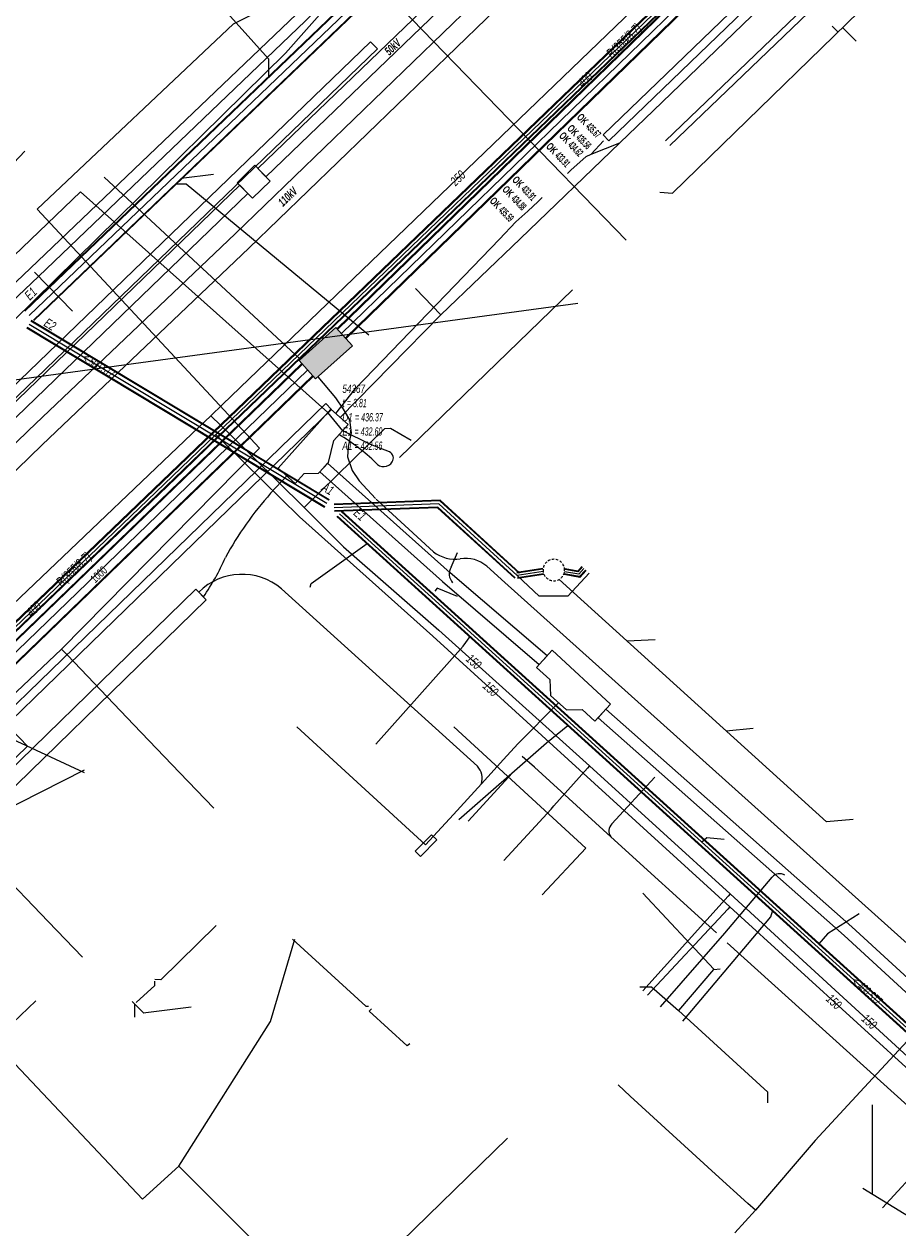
# Model space of a CAD drawing. Header units: metres. Extents: x 2695563 to 2696938, y 1260544 to 1262032.
# Tile 60 of 256: x 2695940 to 2695993, y 1261178 to 1261251. Entities that reach past the tile are written whole.
import ezdxf

# ---------------------------------------------------------------- set-up
doc = ezdxf.new("R2010")
doc.units = ezdxf.units.M
doc.linetypes.add('AUSGEZOGEN', pattern=[0])
doc.linetypes.add('STRICHLINIE2_S3', pattern=[0.25, 0.15, -0.1])
for name, color, linetype in [('AW_LK_ Haltung Text', 7, 'AUSGEZOGEN'), ('AW_LK_Ein-Auslauftext', 24, 'AUSGEZOGEN'), ('AW_LK_Haltung', 24, 'AUSGEZOGEN'), ('AW_LK_Normschacht Text', 24, 'AUSGEZOGEN'), ('AW_LK_Schacht Detailpolygon', 24, 'AUSGEZOGEN'), ('EW_Hoehenpunkt_Text', 7, 'AUSGEZOGEN'), ('EW_LK_Bauwerk_FL_Linie_Punkt', 1, 'AUSGEZOGEN'), ('EW_LK_Freitext_Text', 1, 'AUSGEZOGEN'), ('EW_LK_Trasseabs', 1, 'AUSGEZOGEN'), ('EW_LK_Trasseabs_Text', 1, 'AUSGEZOGEN'), ('EW_LK_Trasserand', 1, 'AUSGEZOGEN'), ('FM_LK_SW_BAUWERK', 94, 'AUSGEZOGEN'), ('FM_LK_SW_TRASSEKANTE', 94, 'AUSGEZOGEN'), ('FM_LK_SW_TRASSEKANTE_TEXT', 94, 'AUSGEZOGEN'), ('FW_LK_Leitung', 200, 'AUSGEZOGEN'), ('GA_LK_Leitung', 32, 'AUSGEZOGEN'), ('GA_LK_Leitung_Text', 32, 'AUSGEZOGEN'), ('TV_LK_LEITUNG', 92, 'AUSGEZOGEN'), ('WA_LK_Leitung', 171, 'AUSGEZOGEN'), ('WA_LK_Leitung_Text', 171, 'AUSGEZOGEN')]:
    doc.layers.add(name, color=color, linetype=linetype)
doc.styles.add('ARIAL', font='arial.ttf')
doc.styles.add('ARIALNARROW', font='ARIALN.TTF')
pattern_1 = [(0, (2703955, 1269100), (4050, 4050), [4050, -4050]), (90, (2703955, 1269100), (-4050, 4050), [4050, -4050])]
pattern_2 = [(0, (2708005, 1273150), (6075, 6075), [6075, -6075]), (90, (2708005, 1273150), (-6075, 6075), [6075, -6075])]

# ---------------------------------------------------------------- blocks, each defined once
blk = doc.blocks.new('COMPLEXOBJECT_1518')
at = {"layer": 'AW_LK_Schacht Detailpolygon', "color": 24, "linetype": 'STRICHLINIE2_S3', "transparency": 33554687}
for start, end in [(0.043905, 179.956095), (179.956095, 0.043905)]:
    blk.add_arc((5970.8085, 11218.0145), 0.6525, start, end, dxfattribs=at)
blk = doc.blocks.new('COMPLEXOBJECT_1908')
at = {"layer": 'EW_LK_Trasseabs', "color": 1, "linetype": 'AUSGEZOGEN', "transparency": 33554687}
blk.add_line((5993.356, 11184.544), (5981.312, 11195.44), dxfattribs=at)
blk.add_arc((5993.919, 11183.859), 0.887, 16.73663, 129.38897, dxfattribs=at)
blk = doc.blocks.new('COMPLEXOBJECT_1923')
at = {"layer": 'EW_LK_Trasseabs', "color": 1, "linetype": 'AUSGEZOGEN', "transparency": 33554687}
for p, q in [((5949.294, 11216.684), (5949.442, 11216.537)), ((5966.181, 11206.126), (5954.307, 11216.882))]:
    blk.add_line(p, q, dxfattribs=at)
for centre, radius, start, end in [((5951.91, 11214.022), 3.732, 50.02872, 134.49498), ((5965.369, 11205.386), 1.099, 343.03316, 42.35588)]:
    blk.add_arc(centre, radius, start, end, dxfattribs=at)
blk = doc.blocks.new('COMPLEXOBJECT_1924')
at = {"layer": 'EW_LK_Trasseabs', "color": 1, "linetype": 'AUSGEZOGEN', "transparency": 33554687}
for p, q in [((5974.324, 11202.649), (5976.931, 11205.458)), ((5980.66, 11196.03), (5974.26, 11201.854))]:
    blk.add_line(p, q, dxfattribs=at)
blk.add_arc((5974.76, 11202.214), 0.616, 135.04603, 215.74884, dxfattribs=at)
blk = doc.blocks.new('COMPLEXOBJECT_2429')
at = {"layer": 'EW_LK_Trasseabs', "color": 1, "linetype": 'AUSGEZOGEN', "transparency": 33554687}
blk.add_line((5953.65, 11222.662), (5954.64, 11223.713), dxfattribs=at)
for centre, radius, start, end in [((5969.448, 11208.621), 21.136, 138.37044, 151.28818), ((5937.557, 11224.667), 14.596, 325.4715, 336.19072)]:
    blk.add_arc(centre, radius, start, end, dxfattribs=at)
blk = doc.blocks.new('COMPLEXOBJECT_2546')
at = {"layer": 'EW_LK_Trasseabs', "color": 1, "linetype": 'AUSGEZOGEN', "transparency": 33554687}
blk.add_line((5981.175, 11196.028), (5984.041, 11199.402), dxfattribs=at)
blk.add_arc((5984.492, 11199.048), 0.573, 56.63914, 141.89715, dxfattribs=at)
blk = doc.blocks.new('COMPLEXOBJECT_2548')
at = {"layer": 'EW_LK_Trasseabs', "color": 1, "linetype": 'AUSGEZOGEN', "transparency": 33554687}
blk.add_lwpolyline([(5960.859, 11225.172), (5959.704, 11225.616), (5958.029, 11226.444)], dxfattribs=at)
for centre, radius, start, end in [((5960.661, 11224.795), 0.426, 326.76835, 62.27448), ((5960.503, 11224.9), 0.615, 219.36751, 326.65198)]:
    blk.add_arc(centre, radius, start, end, dxfattribs=at)
blk = doc.blocks.new('COMPLEXOBJECT_2566')
at = {"layer": 'EW_LK_Trasseabs', "color": 1, "linetype": 'AUSGEZOGEN', "transparency": 33554687}
blk.add_line((5964.579, 11218.193), (5964.975, 11219.079), dxfattribs=at)
blk.add_arc((5965.274, 11217.786), 0.806, 149.65599, 222.36202, dxfattribs=at)
blk = doc.blocks.new('COMPLEXOBJECT_2762')
at = {"layer": 'FM_LK_SW_TRASSEKANTE', "color": 94, "linetype": 'AUSGEZOGEN', "transparency": 33554687}
for points in [[(5965.05, 11265.114), (5948.996, 11281.859), (5948.397, 11282.224)], [(5940.992, 11213.229), (5952.983, 11225.402), (5939.502, 11239.868), (5951.404, 11251.104), (5953.261, 11252.032), (5964.03, 11262.276)]]:
    blk.add_lwpolyline(points, dxfattribs=at)
blk.add_arc((5962.036, 11264.595), 3.058, 310.68633, 9.77598, dxfattribs=at)
blk = doc.blocks.new('COMPLEXOBJECT_2814')
at = {"layer": 'FM_LK_SW_TRASSEKANTE', "color": 94, "linetype": 'AUSGEZOGEN', "transparency": 33554687}
blk.add_line((5994.216, 11193.601), (5994.494, 11193.308), dxfattribs=at)
blk.add_lwpolyline([(5994.599, 11192.045), (5990.115, 11187.217), (5986.629, 11183.454), (5983.015, 11179.229)], dxfattribs=at)
for centre, radius, start, end in [((5993.734, 11192.61), 1.032, 359.55647, 42.58379), ((5993.718, 11192.613), 1.048, 327.20324, 359.41714)]:
    blk.add_arc(centre, radius, start, end, dxfattribs=at)
blk = doc.blocks.new('COMPLEXOBJECT_2815')
at = {"layer": 'FM_LK_SW_TRASSEKANTE', "color": 94, "linetype": 'AUSGEZOGEN', "transparency": 33554687}
for centre, radius, start, end in [((5964.804, 11220.762), 2.087, 231.71279, 279.20608), ((5965.435, 11216.69), 2.034, 49.8297, 98.39241)]:
    blk.add_arc(centre, radius, start, end, dxfattribs=at)

msp = doc.modelspace()

# ---------------------------------------------------------------- hatches: boundary and pattern name
at = {"layer": 'EW_LK_Bauwerk_FL_Linie_Punkt', "lineweight": 18, "transparency": 33554687}
h = msp.add_hatch(dxfattribs=at)
h.set_pattern_fill('MUSTER', color=1, scale=4050, style=0, pattern_type=2)
h.set_pattern_definition(pattern_1)
h.paths.add_polyline_path([(2695952.602, 1261241.275), (2695953.524, 1261240.354), (2695954.589, 1261241.376), (2695953.668, 1261242.356)], flags=0)
h = msp.add_hatch(dxfattribs=at)
h.set_pattern_fill('MUSTER', color=1, scale=4050, style=0, pattern_type=2)
h.set_pattern_definition(pattern_1)
h.paths.add_polyline_path([(2695955.072, 1261224.003), (2695956.114, 1261223.069), (2695956.653, 1261223.67), (2695957.528, 1261223.699), (2695958.119, 1261224.347), (2695958.455, 1261225.68), (2695959.318, 1261226.643), (2695958.276, 1261227.578)], flags=0)
h = msp.add_hatch(dxfattribs=at)
h.set_pattern_fill('MUSTER', color=1, scale=4050, style=0, pattern_type=2)
h.set_pattern_definition(pattern_1)
h.paths.add_polyline_path([(2695975.205, 1261209.692), (2695971.68, 1261212.962), (2695970.737, 1261211.925), (2695971.525, 1261211.191), (2695971.571, 1261210.217), (2695972.546, 1261209.364), (2695973.486, 1261209.378), (2695974.259, 1261208.661)], flags=0)
h = msp.add_hatch(dxfattribs=at)
h.set_pattern_fill('MUSTER', color=1, scale=2025, style=0, pattern_type=2)
h.set_pattern_definition([(0, (2699905, 1265050), (2025, 2025), [2025, -2025]), (90, (2699905, 1265050), (-2025, 2025), [2025, -2025])])
h.paths.add_polyline_path([(2695963.383, 1261200.787), (2695963.704, 1261200.471), (2695964.691, 1261201.474), (2695964.37, 1261201.79)], flags=0)
at = {"layer": 'EW_LK_Trasserand', "lineweight": 18, "transparency": 33554687}
h = msp.add_hatch(dxfattribs=at)
h.set_pattern_fill('MUSTER', color=1, scale=6075, style=0, pattern_type=2)
h.set_pattern_definition(pattern_2)
h.paths.add_polyline_path([(2695954.339, 1261241.648), (2696020.258, 1261305.058), (2696019.772, 1261305.562), (2695953.854, 1261242.153)], flags=0)
h = msp.add_hatch(dxfattribs=at)
h.set_pattern_fill('MUSTER', color=1, scale=6075, style=0, pattern_type=2)
h.set_pattern_definition(pattern_2)
h.paths.add_polyline_path([(2695924.24, 1261209.338), (2695940.779, 1261225.416), (2695953.293, 1261237.328), (2695969.482, 1261252.976), (2695984.808, 1261267.699), (2696000.361, 1261282.692), (2696013.338, 1261295.392), (2696016.311, 1261298.21), (2696015.479, 1261299.074), (2696012.506, 1261296.256), (2695999.525, 1261283.552), (2695983.976, 1261268.563), (2695968.65, 1261253.84), (2695952.463, 1261238.194), (2695939.947, 1261226.28), (2695923.391, 1261210.181)], flags=0)
h = msp.add_hatch(dxfattribs=at)
h.set_pattern_fill('MUSTER', color=1, scale=6075, style=0, pattern_type=2)
h.set_pattern_definition(pattern_2)
h.paths.add_polyline_path([(2695975.115, 1261243.824), (2696030.988, 1261297.666), (2696030.641, 1261298.026), (2695974.769, 1261244.182)], flags=0)
h = msp.add_hatch(dxfattribs=at)
h.set_pattern_fill('MUSTER', color=1, scale=6075, style=0, pattern_type=2)
h.set_pattern_definition(pattern_2)
h.paths.add_polyline_path([(2695902.514, 1261200.448), (2695902.994, 1261199.938), (2695908.515, 1261205.139), (2695940.55, 1261235.611), (2695956.74, 1261251.098), (2695958.637, 1261252.965), (2695958.15, 1261253.469), (2695957.544, 1261252.821), (2695940.067, 1261236.117), (2695932.381, 1261228.806), (2695908.033, 1261205.648)], flags=0)
h = msp.add_hatch(dxfattribs=at)
h.set_pattern_fill('MUSTER', color=1, scale=6075, style=0, pattern_type=2)
h.set_pattern_definition(pattern_2)
h.paths.add_polyline_path([(2695911.116, 1261201.194), (2695961.094, 1261249.392), (2695960.678, 1261249.824), (2695910.699, 1261201.626)], flags=0)
h = msp.add_hatch(dxfattribs=at)
h.set_pattern_fill('MUSTER', color=1, scale=6075, style=0, pattern_type=2)
h.set_pattern_definition(pattern_2)
h.paths.add_polyline_path([(2695911.726, 1261200.577), (2695953.236, 1261240.633), (2695952.75, 1261241.137), (2695911.24, 1261201.08)], flags=0)
h = msp.add_hatch(dxfattribs=at)
h.set_pattern_fill('MUSTER', color=1, scale=6075, style=0, pattern_type=2)
h.set_pattern_definition(pattern_2)
h.paths.add_polyline_path([(2695921.553, 1261191.897), (2695958.309, 1261227.544), (2695957.958, 1261227.906), (2695921.205, 1261192.256)], flags=0)
h = msp.add_hatch(dxfattribs=at)
h.set_pattern_fill('MUSTER', color=1, scale=6075, style=0, pattern_type=2)
h.set_pattern_definition(pattern_2)
h.paths.add_polyline_path([(2695971.366, 1261212.618), (2695965.488, 1261217.652), (2695958.075, 1261224.303), (2695957.608, 1261223.782), (2695965.026, 1261217.126), (2695970.896, 1261212.1)], flags=0)
h = msp.add_hatch(dxfattribs=at)
h.set_pattern_fill('MUSTER', color=1, scale=6075, style=0, pattern_type=2)
h.set_pattern_definition(pattern_2)
h.paths.add_polyline_path([(2695912.952, 1261179.578), (2695921.233, 1261187.213), (2695935.137, 1261200.841), (2695950.726, 1261216.025), (2695950.098, 1261216.67), (2695934.508, 1261201.485), (2695920.613, 1261187.865), (2695912.342, 1261180.24)], flags=0)
h = msp.add_hatch(dxfattribs=at)
h.set_pattern_fill('MUSTER', color=1, scale=6075, style=0, pattern_type=2)
h.set_pattern_definition(pattern_2)
h.paths.add_polyline_path([(2696011.141, 1261176.94), (2696003.268, 1261183.878), (2695989.835, 1261196.216), (2695974.932, 1261209.394), (2695974.459, 1261208.878), (2695989.367, 1261195.696), (2696002.8, 1261183.358), (2696010.665, 1261176.426)], flags=0)
at = {"layer": 'FM_LK_SW_BAUWERK', "transparency": 33554687}
msp.add_hatch(color=7, dxfattribs=at).paths.add_polyline_path([(2695956.34, 1261230.524), (2695957.337, 1261229.404), (2695959.577, 1261231.399), (2695958.58, 1261232.519)])

# ---------------------------------------------------------------- linework, layer by layer
at = {"layer": 'AW_LK_Haltung', "linetype": 'AUSGEZOGEN', "transparency": 33554687}
for p, q in [((2695991.575, 1261283.268), (2695939.704, 1261233.546)), ((2695991.589, 1261283.253), (2695939.718, 1261233.531)), ((2695991.604, 1261283.238), (2695939.733, 1261233.516)), ((2695992.128, 1261282.69), (2695940.257, 1261232.968)), ((2695992.143, 1261282.675), (2695940.272, 1261232.953)), ((2695992.157, 1261282.66), (2695940.286, 1261232.938)), ((2695957.892, 1261221.623), (2695939.846, 1261232.474)), ((2695957.902, 1261221.64), (2695939.856, 1261232.491)), ((2695957.912, 1261221.657), (2695939.866, 1261232.508)), ((2695958.15, 1261222.051), (2695940.104, 1261232.902)), ((2695958.16, 1261222.068), (2695940.114, 1261232.919)), ((2695958.17, 1261222.085), (2695940.124, 1261232.936)), ((2695964.893, 1261222.049), (2695958.468, 1261221.807)), ((2695964.885, 1261222.029), (2695958.468, 1261221.787)), ((2695964.878, 1261222.009), (2695958.469, 1261221.767)), ((2695964.744, 1261221.643), (2695958.483, 1261221.407)), ((2695964.737, 1261221.623), (2695958.484, 1261221.387)), ((2695964.729, 1261221.603), (2695958.484, 1261221.367)), ((2695969.407, 1261217.331), (2695964.729, 1261221.603)), ((2695969.42, 1261217.345), (2695964.737, 1261221.623)), ((2695969.434, 1261217.36), (2695964.744, 1261221.643)), ((2695969.676, 1261217.626), (2695964.878, 1261222.009)), ((2695969.69, 1261217.641), (2695964.885, 1261222.029)), ((2695969.703, 1261217.655), (2695964.893, 1261222.049)), ((2696010.103, 1261174.433), (2695958.637, 1261221.063)), ((2696010.117, 1261174.448), (2695958.651, 1261221.078)), ((2696010.13, 1261174.463), (2695958.664, 1261221.093)), ((2696010.372, 1261174.729), (2695958.906, 1261221.359)), ((2696010.385, 1261174.744), (2695958.919, 1261221.374)), ((2696010.399, 1261174.759), (2695958.933, 1261221.389)), ((2695971.105, 1261217.909), (2695969.528, 1261217.669)), ((2695971.108, 1261217.889), (2695969.531, 1261217.649)), ((2695971.111, 1261217.868), (2695969.534, 1261217.628)), ((2695973.236, 1261217.722), (2695972.453, 1261217.857)), ((2695973.229, 1261217.745), (2695972.457, 1261217.877)), ((2695973.221, 1261217.767), (2695972.46, 1261217.898)), ((2695973.469, 1261218.039), (2695973.221, 1261217.767)), ((2695973.485, 1261218.025), (2695973.229, 1261217.745)), ((2695973.5, 1261218.011), (2695973.236, 1261217.722)), ((2695973.702, 1261217.827), (2695973.338, 1261217.428)), ((2695971.153, 1261217.598), (2695969.576, 1261217.358)), ((2695971.156, 1261217.577), (2695969.579, 1261217.337)), ((2695971.159, 1261217.557), (2695969.582, 1261217.317)), ((2695973.353, 1261217.383), (2695972.4, 1261217.546)), ((2695973.345, 1261217.405), (2695972.403, 1261217.567)), ((2695973.338, 1261217.428), (2695972.407, 1261217.587)), ((2695973.717, 1261217.813), (2695973.345, 1261217.405)), ((2695973.733, 1261217.799), (2695973.353, 1261217.383))]:
    msp.add_line(p, q, dxfattribs=at)
at = {"layer": 'AW_LK_Haltung', "color": 255, "transparency": 33554687}
for p, q in [((2695991.866, 1261282.964), (2695939.995, 1261233.242)), ((2695958.031, 1261221.854), (2695939.985, 1261232.705)), ((2695964.811, 1261221.826), (2695958.476, 1261221.587)), ((2695969.555, 1261217.493), (2695964.811, 1261221.826)), ((2696010.251, 1261174.596), (2695958.785, 1261221.226)), ((2695973.601, 1261217.919), (2695973.287, 1261217.575)), ((2695971.132, 1261217.733), (2695969.555, 1261217.493)), ((2695973.287, 1261217.575), (2695972.43, 1261217.722))]:
    msp.add_line(p, q, dxfattribs=at)
at = {"layer": 'AW_LK_Haltung', "color": 24, "linetype": 'AUSGEZOGEN', "transparency": 33554687}
for p, q in [((2695988.634, 1261250.778), (2695988.983, 1261250.42)), ((2695990.086, 1261249.861), (2695989.269, 1261250.699)), ((2695939.721, 1261243.208), (2695928.555, 1261231.291)), ((2695951.163, 1261241.776), (2695949.208, 1261241.535)), ((2695977.918, 1261213.598), (2695976.223, 1261213.516)), ((2695965.725, 1261208.32), (2695973.709, 1261200.987)), ((2695983.843, 1261208.224), (2695982.222, 1261208.074)), ((2695943.322, 1261205.703), (2695937.743, 1261202.884)), ((2695973.709, 1261200.987), (2695971.069, 1261198.147)), ((2695977.166, 1261198.249), (2695981.473, 1261193.64)), ((2695940.39, 1261191.72), (2695920.169, 1261172.491)), ((2695946.932, 1261190.98), (2695946.234, 1261191.685)), ((2695946.387, 1261190.742), (2695946.394, 1261191.516)), ((2695949.808, 1261191.348), (2695946.893, 1261190.972)), ((2695991.053, 1261185.427), (2695991.055, 1261180.038)), ((2695990.487, 1261180.385), (2695995.302, 1261177.415))]:
    msp.add_line(p, q, dxfattribs=at)
for points in [[(2695978.201, 1261240.713), (2695978.956, 1261240.649), (2695993.28, 1261254.607)], [(2695951.646, 1261251.957), (2695954.485, 1261248.792), (2695954.483, 1261247.688)], [(2695960.58, 1261232.044), (2695949.511, 1261241.199), (2695948.852, 1261241.199)], [(2695957.008, 1261216.782), (2695957.067, 1261217.011), (2695960.465, 1261219.433)], [(2695973.918, 1261217.632), (2695972.634, 1261216.245), (2695970.882, 1261216.25), (2695969.555, 1261217.493)], [(2695989.917, 1261202.715), (2695988.296, 1261202.565), (2695972.1, 1261217.255)], [(2695965.946, 1261216.219), (2695964.703, 1261216.724), (2695964.559, 1261216.551)], [(2695960.998, 1261207.268), (2695966.281, 1261213.21), (2695966.704, 1261213.805)], [(2695966.024, 1261202.711), (2695971.331, 1261207.364), (2695972.624, 1261208.415)], [(2695982.101, 1261201.512), (2695981.054, 1261201.605), (2695980.729, 1261201.326)], [(2695979.582, 1261190.496), (2695984.913, 1261196.825), (2695985.022, 1261197.165)], [(2695990.272, 1261197.006), (2695988.346, 1261195.791), (2695987.826, 1261195.178)], [(2695951.314, 1261196.289), (2695947.968, 1261192.999), (2695947.608, 1261193.022)], [(2695955.944, 1261195.464), (2695960.397, 1261191.41), (2695960.559, 1261191.398)], [(2695979.345, 1261191.15), (2695981.476, 1261193.634), (2695981.847, 1261193.661)], [(2695946.479, 1261191.631), (2695947.599, 1261192.651), (2695947.607, 1261192.919)], [(2695976.981, 1261192.567), (2695977.685, 1261192.577), (2695979.338, 1261191.15)], [(2695963.057, 1261189.124), (2695962.887, 1261189.009), (2695960.594, 1261191.096), (2695960.729, 1261191.243)], [(2695984.731, 1261185.541), (2695984.741, 1261186.203), (2695979.338, 1261191.15)]]:
    msp.add_lwpolyline(points, dxfattribs=at)
at = {"layer": 'EW_LK_Bauwerk_FL_Linie_Punkt', "color": 1, "linetype": 'AUSGEZOGEN', "transparency": 33554687}
for p, q in [((2695946.764, 1261230.395), (2695973.224, 1261233.984)), ((2695928.481, 1261212.462), (2695943.321, 1261205.566))]:
    msp.add_line(p, q, dxfattribs=at)
for points in [[(2695952.602, 1261241.275), (2695953.524, 1261240.354), (2695954.589, 1261241.376), (2695953.668, 1261242.356), (2695952.602, 1261241.275)], [(2695955.072, 1261224.003), (2695956.114, 1261223.069), (2695956.653, 1261223.67), (2695957.528, 1261223.699), (2695958.119, 1261224.347), (2695958.455, 1261225.68), (2695959.318, 1261226.643), (2695958.276, 1261227.578), (2695955.072, 1261224.003)], [(2695975.205, 1261209.692), (2695971.68, 1261212.962), (2695970.737, 1261211.925), (2695971.525, 1261211.191), (2695971.571, 1261210.217), (2695972.546, 1261209.364), (2695973.486, 1261209.378), (2695974.259, 1261208.661), (2695975.205, 1261209.692)], [(2695963.383, 1261200.787), (2695963.704, 1261200.471), (2695964.691, 1261201.474), (2695964.37, 1261201.79), (2695963.383, 1261200.787)]]:
    msp.add_lwpolyline(points, close=True, dxfattribs=at)
at = {"layer": 'EW_LK_Trasseabs', "color": 1, "linetype": 'AUSGEZOGEN', "transparency": 33554687}
for p, q in [((2695976.158, 1261237.813), (2695960.66, 1261253.798)), ((2695974.029, 1261243.011), (2695974.791, 1261243.828)), ((2695974.029, 1261243.011), (2695975.783, 1261243.704)), ((2695972.805, 1261242.041), (2695973.73, 1261242.873)), ((2695973.73, 1261242.873), (2695974.029, 1261243.011)), ((2695972.595, 1261241.841), (2695972.805, 1261242.041)), ((2695943.101, 1261240.733), (2695935.624, 1261233.577)), ((2695958.089, 1261227.369), (2695943.101, 1261240.733)), ((2695970.194, 1261239.568), (2695970.823, 1261240.155)), ((2695970.823, 1261240.155), (2695971.073, 1261240.393)), ((2695969.468, 1261238.926), (2695970.194, 1261239.568)), ((2695968.489, 1261237.86), (2695969.468, 1261238.926)), ((2695942.617, 1261233.5), (2695940.308, 1261235.864)), ((2695972.902, 1261234.807), (2695962.437, 1261224.641)), ((2695964.924, 1261233.282), (2695963.393, 1261234.886)), ((2695958.84, 1261227.071), (2695964.924, 1261233.282)), ((2695930.195, 1261228.147), (2695946.764, 1261230.395)), ((2695958.999, 1261226.254), (2695958.089, 1261227.369)), ((2695950.412, 1261216.347), (2695950.552, 1261216.204)), ((2695969.601, 1261207.3), (2695972.064, 1261209.785)), ((2695964.01, 1261201.178), (2695956.216, 1261208.323)), ((2695966.58, 1261202.619), (2695969.273, 1261205.532)), ((2695965.69, 1261203.014), (2695967.39, 1261204.875)), ((2695964.01, 1261201.178), (2695965.69, 1261203.014)), ((2695978.244, 1261191.361), (2695982.145, 1261195.838)), ((2695991.693, 1261179.18), (2695995.101, 1261182.929))]:
    msp.add_line(p, q, dxfattribs=at)
for points in [[(2695975.783, 1261243.704), (2695977.822, 1261245.662), (2695988.624, 1261256.079)], [(2695964.924, 1261233.282), (2695969.732, 1261237.895), (2695975.783, 1261243.704)], [(2695958.579, 1261227.301), (2695959.778, 1261228.845), (2695968.489, 1261237.86)], [(2695931.804, 1261199.007), (2695931.654, 1261199.189), (2695939.884, 1261207.152), (2695929.809, 1261217.642)], [(2695967.39, 1261204.875), (2695968.728, 1261206.344), (2695969.601, 1261207.3)], [(2695975.23, 1261201.664), (2695970.598, 1261205.88), (2695969.857, 1261206.54)]]:
    msp.add_lwpolyline(points, dxfattribs=at)
msp.add_arc((2695952.933, 1261216.075), 11.534, 45.6325, 59.65944, dxfattribs=at)
at = {"layer": 'EW_LK_Trasserand', "color": 1, "linetype": 'AUSGEZOGEN', "transparency": 33554687}
for points in [[(2695954.339, 1261241.648), (2696020.258, 1261305.058), (2696019.772, 1261305.562), (2695953.854, 1261242.153), (2695954.339, 1261241.648)], [(2695924.24, 1261209.338), (2695940.779, 1261225.416), (2695953.293, 1261237.328), (2695969.482, 1261252.976), (2695984.808, 1261267.699), (2696000.361, 1261282.692), (2696013.338, 1261295.392), (2696016.311, 1261298.21), (2696015.479, 1261299.074), (2696012.506, 1261296.256), (2695999.525, 1261283.552), (2695983.976, 1261268.563), (2695968.65, 1261253.84), (2695952.463, 1261238.194), (2695939.947, 1261226.28), (2695923.391, 1261210.181), (2695924.24, 1261209.338)], [(2695975.115, 1261243.824), (2696030.988, 1261297.666), (2696030.641, 1261298.026), (2695974.769, 1261244.182), (2695975.115, 1261243.824)], [(2695902.514, 1261200.448), (2695902.994, 1261199.938), (2695908.515, 1261205.139), (2695940.55, 1261235.611), (2695956.74, 1261251.098), (2695958.637, 1261252.965), (2695958.15, 1261253.469), (2695957.544, 1261252.821), (2695940.067, 1261236.117), (2695932.381, 1261228.806), (2695908.033, 1261205.648), (2695902.514, 1261200.448)], [(2695911.116, 1261201.194), (2695961.094, 1261249.392), (2695960.678, 1261249.824), (2695910.699, 1261201.626), (2695911.116, 1261201.194)], [(2695911.726, 1261200.577), (2695953.236, 1261240.633), (2695952.75, 1261241.137), (2695911.24, 1261201.08), (2695911.726, 1261200.577)], [(2695921.553, 1261191.897), (2695958.309, 1261227.544), (2695957.958, 1261227.906), (2695921.205, 1261192.256), (2695921.553, 1261191.897)], [(2695971.366, 1261212.618), (2695965.488, 1261217.652), (2695958.075, 1261224.303), (2695957.608, 1261223.782), (2695965.026, 1261217.126), (2695970.896, 1261212.1), (2695971.366, 1261212.618)], [(2695912.952, 1261179.578), (2695921.233, 1261187.213), (2695935.137, 1261200.841), (2695950.726, 1261216.025), (2695950.098, 1261216.67), (2695934.508, 1261201.485), (2695920.613, 1261187.865), (2695912.342, 1261180.24), (2695912.952, 1261179.578)], [(2696011.141, 1261176.94), (2696003.268, 1261183.878), (2695989.835, 1261196.216), (2695974.932, 1261209.394), (2695974.459, 1261208.878), (2695989.367, 1261195.696), (2696002.8, 1261183.358), (2696010.665, 1261176.426), (2696011.141, 1261176.94)]]:
    msp.add_lwpolyline(points, close=True, dxfattribs=at)
at = {"layer": 'FM_LK_SW_BAUWERK', "color": 94, "transparency": 33554687}
msp.add_lwpolyline([(2695956.34, 1261230.524), (2695957.337, 1261229.404), (2695959.577, 1261231.399), (2695958.58, 1261232.519), (2695956.34, 1261230.524)], close=True, dxfattribs=at)
at = {"layer": 'FM_LK_SW_TRASSEKANTE', "linetype": 'AUSGEZOGEN', "transparency": 33554687}
for p, q in [((2696049.043, 1261320.306), (2695958.633, 1261232.434)), ((2696049.061, 1261320.288), (2695958.651, 1261232.416)), ((2696049.078, 1261320.27), (2695958.668, 1261232.398)), ((2696049.566, 1261319.768), (2695959.156, 1261231.896)), ((2696049.583, 1261319.75), (2695959.173, 1261231.878)), ((2696049.601, 1261319.732), (2695959.191, 1261231.86)), ((2695925.314, 1261200.188), (2695956.492, 1261230.32)), ((2695925.333, 1261200.17), (2695956.511, 1261230.302)), ((2695925.351, 1261200.151), (2695956.529, 1261230.283)), ((2695926.009, 1261199.469), (2695957.187, 1261229.601)), ((2695926.027, 1261199.45), (2695957.205, 1261229.582)), ((2695926.046, 1261199.432), (2695957.224, 1261229.564))]:
    msp.add_line(p, q, dxfattribs=at)
at = {"layer": 'FM_LK_SW_TRASSEKANTE', "color": 255, "transparency": 33554687}
for p, q in [((2696049.322, 1261320.019), (2695958.912, 1261232.147)), ((2695925.68, 1261199.81), (2695956.858, 1261229.942))]:
    msp.add_line(p, q, dxfattribs=at)
at = {"layer": 'FM_LK_SW_TRASSEKANTE', "color": 94, "linetype": 'AUSGEZOGEN', "transparency": 33554687}
for p, q in [((2695952.469, 1261234.257), (2695944.532, 1261241.617)), ((2695952.469, 1261234.257), (2695956.418, 1261230.594)), ((2695964.481, 1261218.934), (2695961.007, 1261222.118)), ((2695941.962, 1261213.039), (2695933.196, 1261204.735)), ((2695983.985, 1261179.039), (2695982.732, 1261177.666))]:
    msp.add_line(p, q, dxfattribs=at)
for points in [[(2695957.472, 1261229.519), (2695958.553, 1261228.251), (2695959.022, 1261227.575), (2695959.404, 1261226.926), (2695959.504, 1261226.145), (2695959.321, 1261225.313), (2695959.285, 1261224.682), (2695959.554, 1261223.849), (2695959.978, 1261223.219), (2695960.97, 1261222.152)], [(2695967.717, 1261218.054), (2695968.804, 1261217.069), (2695994.172, 1261194.323), (2695995.186, 1261193.411)], [(2695951.178, 1261203.4), (2695949.101, 1261205.565), (2695946.332, 1261208.451), (2695942.307, 1261212.677), (2695941.962, 1261213.039)], [(2695943.22, 1261194.371), (2695941.142, 1261196.535), (2695937.995, 1261199.81), (2695937.678, 1261200.14), (2695933.196, 1261204.735)], [(2695983.985, 1261179.039), (2695983.522, 1261179.46), (2695981.572, 1261181.23), (2695976.409, 1261185.958), (2695975.671, 1261186.633)]]:
    msp.add_lwpolyline(points, dxfattribs=at)
at = {"layer": 'FW_LK_Leitung', "color": 200, "linetype": 'AUSGEZOGEN', "transparency": 33554687}
for points in [[(2696031.91, 1261295.094), (2696031.441, 1261294.941), (2696031.197, 1261294.722), (2696030.908, 1261294.449), (2696000.093, 1261264.84), (2696000.067, 1261264.509), (2695988.407, 1261253.312), (2695978.533, 1261243.822)], [(2696031.91, 1261295.094), (2696031.708, 1261294.644), (2696031.469, 1261294.428), (2696031.184, 1261294.159), (2696000.479, 1261264.656), (2696000.453, 1261264.325), (2695988.685, 1261253.024), (2695978.811, 1261243.534)]]:
    msp.add_lwpolyline(points, dxfattribs=at)
at = {"layer": 'GA_LK_Leitung', "linetype": 'AUSGEZOGEN', "transparency": 33554687}
for p, q in [((2695953.054, 1261228.032), (2695990.186, 1261263.727)), ((2695953.071, 1261228.014), (2695990.203, 1261263.709)), ((2695953.089, 1261227.996), (2695990.221, 1261263.691)), ((2695953.331, 1261227.744), (2695990.463, 1261263.439)), ((2695953.349, 1261227.726), (2695990.481, 1261263.421)), ((2695953.366, 1261227.708), (2695990.498, 1261263.403)), ((2695951.14, 1261226.193), (2695953.054, 1261228.032)), ((2695951.157, 1261226.175), (2695953.071, 1261228.014)), ((2695951.175, 1261226.157), (2695953.089, 1261227.996)), ((2695951.417, 1261225.905), (2695953.331, 1261227.744)), ((2695951.435, 1261225.887), (2695953.349, 1261227.726)), ((2695951.452, 1261225.869), (2695953.366, 1261227.708)), ((2695949.043, 1261224.182), (2695951.14, 1261226.193)), ((2695949.061, 1261224.164), (2695951.158, 1261226.175)), ((2695949.078, 1261224.146), (2695951.175, 1261226.157)), ((2695949.32, 1261223.894), (2695951.417, 1261225.905)), ((2695949.337, 1261223.876), (2695951.434, 1261225.887)), ((2695949.355, 1261223.858), (2695951.452, 1261225.869)), ((2695916.432, 1261192.912), (2695949.043, 1261224.182)), ((2695916.45, 1261192.894), (2695949.061, 1261224.164)), ((2695916.467, 1261192.876), (2695949.078, 1261224.146)), ((2695916.709, 1261192.624), (2695949.32, 1261223.894)), ((2695916.726, 1261192.606), (2695949.337, 1261223.876)), ((2695916.744, 1261192.588), (2695949.355, 1261223.858))]:
    msp.add_line(p, q, dxfattribs=at)
at = {"layer": 'GA_LK_Leitung', "color": 255, "linetype": 'AUSGEZOGEN', "transparency": 33554687}
for p, q in [((2695953.21, 1261227.87), (2695990.342, 1261263.565)), ((2695951.296, 1261226.031), (2695953.21, 1261227.87)), ((2695949.199, 1261224.02), (2695951.296, 1261226.031)), ((2695916.588, 1261192.75), (2695949.199, 1261224.02))]:
    msp.add_line(p, q, dxfattribs=at)
at = {"layer": 'GA_LK_Leitung', "color": 32, "linetype": 'AUSGEZOGEN', "transparency": 33554687}
for points in [[(2695956.362, 1261221.045), (2695951.937, 1261225.4), (2695951.555, 1261225.776), (2695951.296, 1261226.031)], [(2696081.176, 1261106.457), (2696080.689, 1261107.001), (2696080.694, 1261108.217), (2696061.805, 1261125.415), (2696018.169, 1261164.986), (2696010.006, 1261172.252), (2695997.867, 1261183.362), (2695982.445, 1261197.423), (2695964.456, 1261213.821), (2695956.362, 1261221.045)], [(2695982.445, 1261197.423), (2695982.317, 1261197.286), (2695977.458, 1261192.074)]]:
    msp.add_lwpolyline(points, dxfattribs=at)
at = {"layer": 'TV_LK_LEITUNG', "color": 92, "linetype": 'AUSGEZOGEN', "transparency": 33554687}
for p, q in [((2695938.796, 1261188.258), (2695946.865, 1261179.717)), ((2695958.033, 1261172.771), (2695968.962, 1261183.41)), ((2695949.055, 1261181.718), (2695946.865, 1261179.717)), ((2695958.033, 1261172.771), (2695949.055, 1261181.718))]:
    msp.add_line(p, q, dxfattribs=at)
for points in [[(2695896.163, 1261192.994), (2695898.318, 1261196.523), (2695911.128, 1261208.082), (2695918.322, 1261212.76), (2695932.685, 1261226.676), (2695955.514, 1261249.129), (2695962.993, 1261257.586)], [(2695949.055, 1261181.718), (2695954.612, 1261190.471), (2695956.083, 1261195.472)]]:
    msp.add_lwpolyline(points, dxfattribs=at)
at = {"layer": 'WA_LK_Leitung', "color": 7, "linetype": 'AUSGEZOGEN', "transparency": 33554687}
for points in [[(2695950.995, 1261227.174), (2695951.707, 1261227.859), (2695990.34, 1261265.024), (2696009.817, 1261283.665), (2696015.089, 1261288.788), (2696018.882, 1261292.474)], [(2695903.587, 1261181.812), (2695903.767, 1261181.986), (2695904.543, 1261182.734), (2695904.942, 1261183.119), (2695917.685, 1261195.447), (2695921.688, 1261199.28), (2695930.338, 1261207.502), (2695950.274, 1261226.487), (2695950.995, 1261227.174)], [(2695950.995, 1261227.174), (2695952.226, 1261225.973), (2695953.527, 1261224.704), (2695956.649, 1261221.612), (2695957.27, 1261220.991), (2695959.036, 1261219.228)], [(2695956.649, 1261221.612), (2695961.533, 1261226.401), (2695961.885, 1261226.412), (2695963.136, 1261225.688)], [(2695959.036, 1261219.228), (2695964.81, 1261214.185), (2695973.931, 1261205.961), (2695982.461, 1261198.202), (2695998.596, 1261183.41), (2696006.902, 1261175.862), (2696010.228, 1261172.844), (2696014.028, 1261169.419), (2696018.102, 1261165.859), (2696030.919, 1261154.31), (2696038.418, 1261147.252), (2696054.052, 1261133.056), (2696062.604, 1261125.366), (2696080.662, 1261109.093), (2696081.368, 1261108.457), (2696081.419, 1261106.949), (2696081.88, 1261106.521)], [(2695973.931, 1261205.961), (2695973.807, 1261205.821), (2695971.787, 1261203.545)], [(2695968.756, 1261200.231), (2695971.607, 1261203.348), (2695971.787, 1261203.545)], [(2695982.461, 1261198.202), (2695982.336, 1261198.063), (2695977.174, 1261192.332)]]:
    msp.add_lwpolyline(points, dxfattribs=at)

# ---------------------------------------------------------------- block references
at = {"layer": 'AW_LK_Schacht Detailpolygon', "color": 24, "linetype": 'STRICHLINIE2_S3', "lineweight": -3, "transparency": 33554687}
msp.add_blockref('COMPLEXOBJECT_1518', (2690000.97, 1249999.81), dxfattribs=at)
at = {"layer": 'EW_LK_Trasseabs', "color": 1, "linetype": 'AUSGEZOGEN', "lineweight": -3, "transparency": 33554687}
for name in ['COMPLEXOBJECT_2548', 'COMPLEXOBJECT_2429', 'COMPLEXOBJECT_2566', 'COMPLEXOBJECT_1923', 'COMPLEXOBJECT_1924', 'COMPLEXOBJECT_2546', 'COMPLEXOBJECT_1908']:
    msp.add_blockref(name, (2690000.97, 1249999.81), dxfattribs=at)
at = {"layer": 'FM_LK_SW_TRASSEKANTE', "color": 94, "linetype": 'AUSGEZOGEN', "lineweight": -3, "transparency": 33554687}
for name in ['COMPLEXOBJECT_2762', 'COMPLEXOBJECT_2815', 'COMPLEXOBJECT_2814']:
    msp.add_blockref(name, (2690000.97, 1249999.81), dxfattribs=at)

# ---------------------------------------------------------------- texts
at = {"layer": 'AW_LK_ Haltung Text', "color": 24, "transparency": 33554687, "char_height": 0.55705, "width": 2.75543, "attachment_point": 5, "style": 'ARIAL'}
for s, insert, rotation in [('\\A1;{\\fArial|i1|b0;\\H0.557054;\\W0.700000;\\C24;< \\W0.490000;500 STZ}\\P', (2695944.204, 1261230.198), 328.3425), ('\\A1;{\\fArial|i1|b0;\\H0.557054;\\W0.700000;\\C24;< \\W0.490000;400 STZ}\\P', (2695990.744, 1261192.311), 318.0528)]:
    msp.add_mtext(s, dxfattribs=dict(at, insert=insert, rotation=rotation))
at = {"layer": 'AW_LK_Ein-Auslauftext', "color": 24, "transparency": 33554687, "char_height": 0.55705, "attachment_point": 7, "style": 'ARIAL'}
for s, insert, width, rotation in [('\\A1;{\\fArial|i1|b0;\\H0.557054;\\W0.700000;\\C24;E1}\\P', (2695940.038, 1261234.135), 0.85544, 43.7886), ('\\A1;{\\fArial|i1|b0;\\H0.557054;\\W0.700000;\\C24;E2}\\P', (2695940.834, 1261232.643), 0.86376, 328.3713), ('\\A1;{\\fArial|i1|b0;\\H0.557054;\\W0.700000;\\C24;A1}\\P', (2695957.666, 1261222.678), 0.85544, 328.9815), ('\\A1;{\\fArial|i1|b0;\\H0.557054;\\W0.700000;\\C24;E1}\\P', (2695959.596, 1261221.212), 0.85544, 317.8224)]:
    msp.add_mtext(s, dxfattribs=dict(at, insert=insert, width=width, rotation=rotation))
at = {"layer": 'AW_LK_Normschacht Text', "color": 24, "transparency": 33554687, "insert": (2695958.968, 1261229.06), "char_height": 0.50641, "width": 2.84864, "attachment_point": 1, "line_spacing_factor": 1.024096, "style": 'ARIAL'}
msp.add_mtext('\\A1;{\\fArial|i1|b0;\\H0.506413;\\W0.697091;\\C24;54367}\\P{\\fArial|i1|b0;\\H0.505000;\\W0.697091;\\C24;t \\W0.487964;= 3.81}\\P{\\fArial|i1|b0;\\H0.505000;\\W0.697091;\\C24;D1 \\W0.487964;= 436.37}\\P{\\fArial|i1|b0;\\H0.505000;\\W0.697091;\\C24;E1 \\W0.487964;= 432.60}\\P{\\fArial|i1|b0;\\H0.505000;\\W0.697091;\\C24;A1 \\W0.487964;= 432.56}\\P', dxfattribs=at)
at = {"layer": 'EW_Hoehenpunkt_Text', "color": 1, "transparency": 33554687, "char_height": 0.45675, "attachment_point": 6, "style": 'ARIALNARROW'}
for s, insert, width, rotation in [('\\A1;{\\fArial Narrow|i0|b1;\\H0.456750;\\W0.700000;\\C1;OK \\W0.490000;435.67}\\P', (2695974.514, 1261244.11), 1.92438, 313.938), ('\\A1;{\\fArial Narrow|i0|b1;\\H0.456750;\\W0.700000;\\C1;OK \\W0.490000;434.62}\\P', (2695973.439, 1261242.986), 1.92438, 313.938), ('\\A1;{\\fArial Narrow|i0|b1;\\H0.456750;\\W0.700000;\\C1;OK \\W0.490000;435.56}\\P', (2695973.933, 1261243.431), 1.92438, 313.938), ('\\A1;{\\fArial Narrow|i0|b1;\\H0.456750;\\W0.700000;\\C1;OK \\W0.490000;433.91}\\P', (2695972.654, 1261242.339), 1.92259, 313.938), ('\\A1;{\\fArial Narrow|i0|b1;\\H0.456750;\\W0.700000;\\C1;OK \\W0.490000;433.91}\\P', (2695970.598, 1261240.313), 1.92259, 313.8858), ('\\A1;{\\fArial Narrow|i0|b1;\\H0.456750;\\W0.700000;\\C1;OK \\W0.490000;434.88}\\P', (2695969.998, 1261239.729), 1.92438, 313.8858), ('\\A1;{\\fArial Narrow|i0|b1;\\H0.456750;\\W0.700000;\\C1;OK \\W0.490000;435.59}\\P', (2695969.235, 1261239.037), 1.92438, 313.8858)]:
    msp.add_mtext(s, dxfattribs=dict(at, insert=insert, width=width, rotation=rotation))
at = {"layer": 'EW_LK_Freitext_Text', "color": 1, "transparency": 33554687, "insert": (2695961.642, 1261249.148), "char_height": 0.5075, "width": 1.1278, "attachment_point": 4, "rotation": 43.6905, "style": 'ARIALNARROW'}
msp.add_mtext('\\A1;{\\fArial Narrow|i1|b1;\\H0.507500;\\W0.700000;\\C1;50kV}\\P', dxfattribs=at)
at = {"layer": 'EW_LK_Trasseabs_Text', "color": 1, "transparency": 33554687, "insert": (2695955.659, 1261240.441), "char_height": 0.5075, "width": 1.34542, "attachment_point": 5, "rotation": 44.0262, "style": 'ARIALNARROW'}
msp.add_mtext('\\A1;{\\fArial Narrow|i1|b1;\\H0.507500;\\W0.700000;\\C1;110kV}\\P', dxfattribs=at)
at = {"layer": 'FM_LK_SW_TRASSEKANTE_TEXT', "color": 94, "transparency": 33554687, "insert": (2695944.163, 1261217.509), "char_height": 0.50638, "width": 1.53419, "attachment_point": 5, "rotation": 43.4223, "style": 'ARIAL'}
msp.add_mtext('\\W0.68; 1000 ', dxfattribs=at)
at = {"layer": 'GA_LK_Leitung_Text', "color": 32, "transparency": 33554687, "char_height": 0.55825, "attachment_point": 5, "style": 'ARIAL'}
for s, insert, width, rotation in [('\\A1;{\\fArial|i1|b0;\\H0.558250;\\W0.700000;\\C32;R(355/8.7)}\\P', (2695976.073, 1261249.841), 2.78825, 43.8687), ('\\A1;{\\fArial|i1|b0;\\H0.558250;\\W0.700000;\\C32;400}\\P', (2695973.669, 1261247.53), 1.11429, 43.8687), ('\\A1;{\\fArial|i1|b0;\\H0.558250;\\W0.700000;\\C32;R(355/8.7)}\\P', (2695942.743, 1261217.822), 2.78825, 43.8156), ('\\A1;{\\fArial|i1|b0;\\H0.558250;\\W0.700000;\\C32;400}\\P', (2695940.276, 1261215.456), 1.11429, 43.8156), ('\\A1;{\\fArial|i1|b0;\\H0.558250;\\W0.700000;\\C32;150}\\P', (2695967.951, 1261210.628), 1.10806, 317.6487), ('\\A1;{\\fArial|i1|b0;\\H0.558250;\\W0.700000;\\C32;150}\\P', (2695988.746, 1261191.671), 1.10806, 317.6433)]:
    msp.add_mtext(s, dxfattribs=dict(at, insert=insert, width=width, rotation=rotation))
at = {"layer": 'WA_LK_Leitung_Text', "color": 7, "transparency": 33554687, "char_height": 0.55426, "attachment_point": 5, "style": 'ARIAL'}
for s, insert, width, rotation in [('\\A1;{\\fArial|i1|b0;\\H0.554263;\\W0.700000;\\C7;250}\\P', (2695965.965, 1261241.567), 1.10633, 43.8903), ('\\A1;{\\fArial|i1|b0;\\H0.554263;\\W0.700000;\\C7;150}\\P', (2695966.929, 1261212.267), 1.10014, 317.9601), ('\\A1;{\\fArial|i1|b0;\\H0.554263;\\W0.700000;\\C7;150}\\P', (2695990.892, 1261190.465), 1.10014, 317.4867)]:
    msp.add_mtext(s, dxfattribs=dict(at, insert=insert, width=width, rotation=rotation))

doc.saveas('drawing.dxf')
